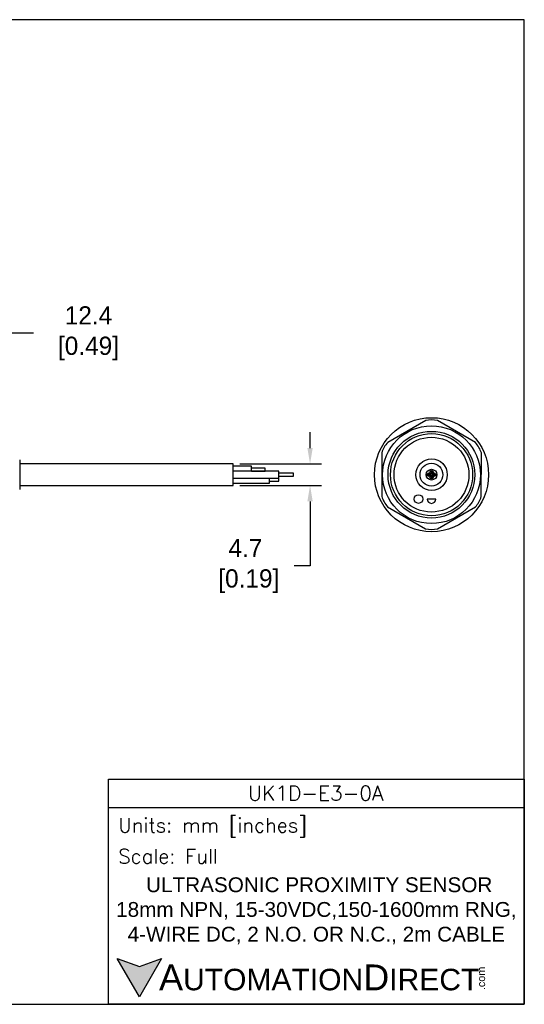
# Model space of a CAD drawing. Header units: inches. Extents: x 0 to 279, y 0 to 216.
# Tile 5 of 5: x 169 to 279, y 0 to 216. Entities that reach past the tile are written whole.
import ezdxf

# ---------------------------------------------------------------- set-up
doc = ezdxf.new("R2010")
doc.units = ezdxf.units.IN
doc.header["$LTSCALE"] = 10
doc.header["$MEASUREMENT"] = 0
doc.layers.add('DIM', color=140, linetype='Continuous')
doc.layers.add('Text', color=140, linetype='Continuous')
doc.styles.add('\\M+2ABAC\\M+2A6A11', font='txt')
doc.styles.add('ROMANS', font='romans.shx')
doc.dimstyles.get("Standard").update_dxf_attribs({"dimtxt": 4, "dimasz": 3.5, "dimexe": 2.5, "dimexo": 1.5, "dimgap": 1, "dimtad": 0, "dimtih": 1, "dimtoh": 1, "dimdec": 1, "dimzin": 0, "dimdsep": 46, "dimtxsty": 'Standard', "dimcen": 0, "dimadec": 0, "dimazin": 0, "dimtfac": 1, "dimtdec": 1, "dimtofl": 0, "dimtmove": 0, "dimatfit": 3, "dimfxl": 0, "dimtolj": 1, "dimtzin": 0, "dimarcsym": 0})

# ---------------------------------------------------------------- blocks, each defined once
blk = doc.blocks.new('*D5')
at = {"layer": 'Defpoints', "color": 0}
for p in [(153.46, 147.13), (165.85, 124.13), (153.46, 118.97)]:
    blk.add_point(p, dxfattribs=at)
at = {"layer": 'DIM', "color": 0, "lineweight": -2}
for p, q in [((153.46, 120.47), (153.46, 149.63)), ((165.85, 125.63), (165.85, 149.63)), ((162.35, 147.13), (156.96, 147.13)), ((171.84, 147.13), (165.85, 147.13))]:
    blk.add_line(p, q, dxfattribs=at)
at = {"layer": 'DIM', "color": 0}
for points in [[(156.96, 147.71), (156.96, 146.54), (153.46, 147.13)], [(162.35, 147.71), (162.35, 146.54), (165.85, 147.13)]]:
    blk.add_solid(points, dxfattribs=at)
at = {"layer": 'DIM', "color": 0, "insert": (183.17, 147.13), "char_height": 4, "attachment_point": 5}
blk.add_mtext('\\A1; 12.4\\P [0.49]', dxfattribs=at)
blk = doc.blocks.new('*D3')
at = {"layer": 'Defpoints', "color": 0}
for p in [(215.61, 118.48), (215.61, 113.78), (232.46, 113.78)]:
    blk.add_point(p, dxfattribs=at)
at = {"layer": 'DIM', "color": 0, "lineweight": -2}
for p, q in [((232.46, 121.98), (232.46, 125.48)), ((217.11, 118.48), (234.96, 118.48)), ((217.11, 113.78), (234.96, 113.78)), ((232.46, 110.28), (232.46, 96.12)), ((232.46, 96.12), (228.96, 96.12))]:
    blk.add_line(p, q, dxfattribs=at)
at = {"layer": 'DIM', "color": 0}
for points in [[(231.88, 121.98), (233.05, 121.98), (232.46, 118.48)], [(231.88, 110.28), (233.05, 110.28), (232.46, 113.78)]]:
    blk.add_solid(points, dxfattribs=at)
at = {"layer": 'DIM', "color": 0, "insert": (218.3, 96.12), "char_height": 4, "attachment_point": 5}
blk.add_mtext('\\A1;4.7\\P [0.19]', dxfattribs=at)

msp = doc.modelspace()

# ---------------------------------------------------------------- hatches: boundary and pattern name
at = {"layer": 'Text'}
msp.add_hatch(color=256, dxfattribs=at).paths.add_polyline_path([(199.93, 10.07), (195.08, 8.31), (190.23, 10.07), (195.08, 1.67)])

# ---------------------------------------------------------------- linework, layer by layer
for p, q in [((257.8, 127.98), (249.47, 123.2)), ((268.69, 123.17), (260.39, 127.98)), ((248.18, 120.95), (248.16, 111.35)), ((269.98, 111.32), (269.99, 120.92)), ((168.85, 119.38), (168.85, 112.89)), ((215.61, 118.48), (168.85, 118.48)), ((215.61, 113.78), (215.61, 118.48)), ((219.61, 117.98), (215.61, 117.98)), ((225.61, 116.88), (215.61, 116.88)), ((219.61, 116.88), (219.61, 117.98)), ((222.61, 117.58), (219.61, 117.58)), ((219.61, 116.89), (222.61, 116.89)), ((222.61, 116.89), (222.61, 117.58)), ((225.61, 115.38), (225.61, 116.88)), ((215.61, 115.38), (225.61, 115.38)), ((223.61, 114.28), (223.61, 115.38)), ((225.61, 115.33), (223.61, 115.33)), ((223.61, 114.73), (225.61, 114.73)), ((228.82, 116.43), (225.61, 116.43)), ((225.61, 115.83), (228.82, 115.83)), ((225.61, 114.73), (225.61, 115.33)), ((228.82, 115.83), (228.82, 116.43)), ((168.85, 113.78), (215.61, 113.78)), ((215.61, 114.28), (223.61, 114.28)), ((260, 110.8), (258.1, 110.8)), ((249.46, 109.1), (257.76, 104.29)), ((260.36, 104.29), (268.68, 109.07))]:
    msp.add_line(p, q)
for centre, radius in [((259.08, 116.13), 12.5), ((259.06, 116.13), 10.72), ((259.06, 116.13), 9.5), ((259.08, 116.13), 9), ((259.06, 116.13), 8.2), ((259.08, 116.13), 3.45), ((259.06, 116.13), 2.5), ((259.08, 116.13), 1.18), ((259.08, 116.68), 0.375), ((259.08, 116.68), 0.15), ((258.53, 116.13), 0.375), ((258.53, 116.13), 0.172), ((259.08, 115.58), 0.375), ((259.08, 115.58), 0.15), ((259.63, 116.13), 0.375), ((259.63, 116.13), 0.15), ((256.22, 110.8), 0.95)]:
    msp.add_circle(centre, radius)
for centre, radius, start, end in [((259.1, 122.47), 5.66, 76.7986, 103.2975), ((253.6, 119.32), 5.66, 136.7986, 163.2975), ((264.57, 119.28), 5.66, 16.7986, 43.2975), ((253.58, 112.98), 5.66, 196.7986, 223.2975), ((259.05, 110.8), 0.95, 180, 0), ((264.55, 112.95), 5.66, 316.7986, 343.2975), ((259.06, 109.8), 5.66, 256.7986, 283.2975)]:
    msp.add_arc(centre, radius, start, end)
at = {"layer": 'Defpoints'}
msp.add_lwpolyline([(279.4, 215.9), (0, 215.9), (0, 0), (279.4, 0)], close=True, dxfattribs=at)
at = {"layer": 'Text'}
msp.add_line((188.28, 43.12), (279.4, 43.12), dxfattribs=at)
for points in [[(188.28, 0), (188.28, 49.4), (279.4, 49.4), (279.4, 0)], [(199.93, 10.07), (195.08, 1.67), (190.23, 10.07), (195.08, 8.31)]]:
    msp.add_lwpolyline(points, close=True, dxfattribs=at)

# ---------------------------------------------------------------- texts
at = {"layer": 'Text', "linetype": 'Continuous', "insert": (233.7, 46.3), "char_height": 3.248, "width": 61.1425, "attachment_point": 5, "style": 'ROMANS'}
msp.add_mtext('UK1D-E3-0A', dxfattribs=at)
at = {"layer": 'Text', "attachment_point": 4}
for s, insert, char_height, width, style in [(' Units: mm [inches]', (188.28, 38.75), 3.1404, 91.118, 'ROMANS'), (' Scale: Full', (188.28, 32.47), 3.1404, 91.118, 'ROMANS'), ('{\\fArial|b0|i0|c0|p34;     \\H1.2x;A\\H0.8333x;UTOMATION\\H1.2x;D\\H0.8333x;IRECT}', (190.23, 5.87), 4.7106, 79.7962, '\\M+2ABAC\\M+2A6A11')]:
    msp.add_mtext(s, dxfattribs=dict(at, insert=insert, char_height=char_height, width=width, style=style))
at = {"layer": 'Text', "linetype": 'Continuous', "insert": (233.84, 20.5), "char_height": 3.2482, "width": 90.3508, "attachment_point": 5}
msp.add_mtext('{\\fArial|b0|i0|c0|p34; ULTRASONIC PROXIMITY SENSOR\\P18mm NPN, 15-30VDC,150-1600mm RNG, \\P4-WIRE DC, 2 N.O. OR N.C., 2m CABLE}', dxfattribs=at)
at = {"layer": 'Text', "insert": (269.12, 3.11), "char_height": 1.6958, "width": 5.0253, "attachment_point": 1, "rotation": 90, "style": '\\M+2ABAC\\M+2A6A11'}
msp.add_mtext('{\\fArial|b0|i0|c0|p34;.com}', dxfattribs=at)

# ---------------------------------------------------------------- dimensions: what is measured, and where the dimension line sits
at = {"layer": 'DIM'}
dim = msp.add_linear_dim(base=(153.46, 147.13), p1=(165.85, 124.13), p2=(153.46, 118.97), angle=180, text=' <>', dimstyle='Standard', override={"dimpost": '\\X', "dimtmove": 1}, dxfattribs=at)
dim.commit()
dim.dimension.update_dxf_attribs({"geometry": '*D5', "text_midpoint": (183.17, 151.77), "dimtype": 160})
dim = msp.add_linear_dim(base=(232.46, 113.78), p1=(215.61, 118.48), p2=(215.61, 113.78), angle=90, dimstyle='Standard', override={"dimpost": '\\X'}, dxfattribs=at)
dim.commit()
dim.dimension.update_dxf_attribs({"geometry": '*D3', "text_midpoint": (218.3, 96.12), "dimtype": 160})

doc.saveas('drawing.dxf')
